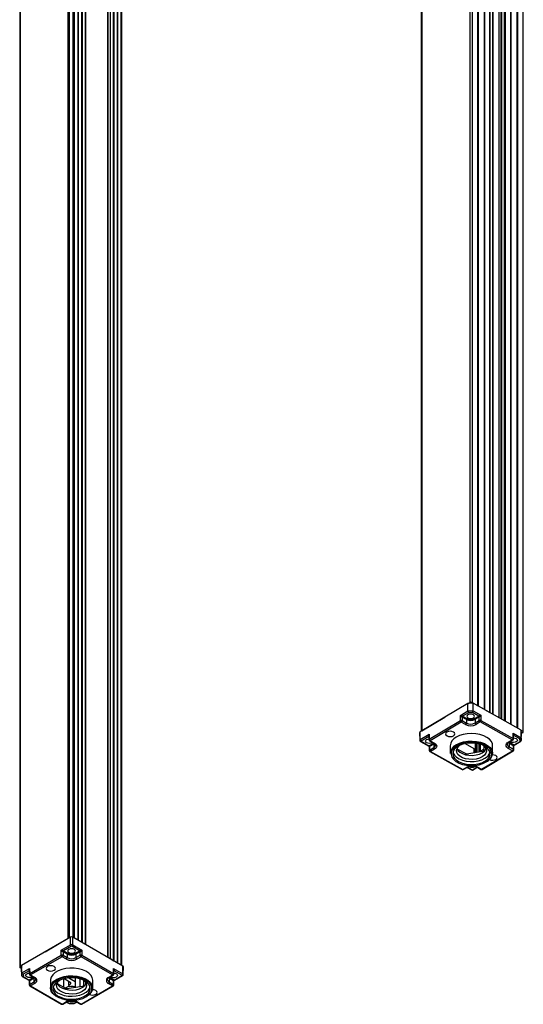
# Model space of a CAD drawing. Header units: millimetres. Extents: x 85 to 410, y 368 to 743.
# Tile 3 of 6: x 370 to 410, y 368 to 447. Entities that reach past the tile are written whole.
import ezdxf

# ---------------------------------------------------------------- set-up
doc = ezdxf.new("R2010")
doc.units = ezdxf.units.MM

msp = doc.modelspace()

# ---------------------------------------------------------------- linework, layer by layer
at = {"color": 7, "linetype": 'Continuous', "lineweight": 25}
for p, q in [((405.8184, 526.1815), (405.8184, 392.2688)), ((406.0163, 526.1825), (406.0163, 392.2698)), ((406.4443, 525.9397), (406.4443, 392.027)), ((406.4871, 525.9155), (406.4871, 392.0028)), ((406.9721, 525.6403), (406.9721, 391.7276)), ((407.0149, 525.616), (407.0149, 391.7033)), ((407.4286, 525.3813), (407.4286, 391.4687)), ((407.4465, 391.4526), (407.4465, 525.3566)), ((408.3716, 524.521), (408.3716, 390.9369)), ((401.9217, 389.9602), (401.9217, 523.8683)), ((401.9503, 523.9092), (401.9503, 389.9965)), ((407.6598, 524.117), (407.6598, 391.3337)), ((407.6739, 524.1253), (407.6739, 391.3259)), ((408.1731, 523.842), (408.1731, 391.0475)), ((408.3145, 523.8427), (408.3145, 390.9687)), ((409.0976, 524.4345), (409.0976, 390.5321)), ((409.1404, 524.4102), (409.1404, 390.5083)), ((409.6254, 524.1351), (409.6254, 390.2379)), ((409.6682, 524.1108), (409.6682, 390.214)), ((410.0961, 523.868), (410.0961, 389.9554)), ((410.138, 389.8977), (410.138, 523.8104)), ((373.4354, 373.2453), (373.4354, 507.158)), ((374.2025, 506.9992), (374.2025, 373.1027)), ((374.2453, 506.9749), (374.2453, 373.078)), ((374.5163, 506.8212), (374.5163, 372.9215)), ((374.5591, 506.7969), (374.5591, 372.8968)), ((374.8506, 372.7285), (374.8506, 506.5976)), ((376.6041, 505.4889), (376.6041, 371.7163)), ((376.8201, 505.5142), (376.8201, 371.6015)), ((369.5272, 504.8291), (369.5272, 370.9164)), ((369.5673, 504.8858), (369.5673, 370.9731)), ((377.0697, 505.3726), (377.0697, 371.4599)), ((377.1125, 505.3483), (377.1125, 371.4356)), ((377.3836, 505.1946), (377.3836, 371.2819)), ((377.4264, 505.1703), (377.4264, 371.2576)), ((377.7107, 371.0963), (377.7107, 505.009)), ((377.7435, 371.0585), (377.7435, 504.7713)), ((405.6711, 392.2016), (401.8088, 389.8927)), ((406.0953, 392.2059), (405.6711, 392.2016)), ((405.6767, 391.5885), (405.6711, 392.2016)), ((405.7045, 392.2019), (405.8184, 392.2688)), ((406.0163, 392.2698), (406.4443, 392.027)), ((406.0901, 391.5927), (406.0953, 392.2059)), ((409.9797, 390.0404), (406.0953, 392.2059)), ((406.4443, 392.027), (406.4376, 392.0151)), ((406.4668, 391.9987), (406.4871, 392.0028)), ((406.4871, 392.0028), (406.9721, 391.7276)), ((401.9503, 389.9965), (403.8046, 391.0858)), ((405.0625, 391.2213), (405.6767, 391.5885)), ((405.0627, 390.806), (405.0625, 391.2213)), ((405.2039, 391.0922), (405.2041, 390.8074)), ((405.5523, 390.8979), (405.2039, 391.0922)), ((405.7198, 391.451), (405.2436, 391.1663)), ((405.2456, 391.1652), (405.594, 390.971)), ((405.6767, 391.5885), (406.0901, 391.5927)), ((406.0505, 391.4543), (405.7198, 391.451)), ((406.5436, 391.1794), (406.0505, 391.4543)), ((406.0901, 391.5927), (406.7262, 391.2381)), ((406.2053, 390.9772), (406.5417, 391.1783)), ((406.5849, 391.1061), (406.2484, 390.905)), ((406.585, 390.8213), (406.5849, 391.1061)), ((406.7262, 391.2381), (406.7264, 390.8227)), ((406.9721, 391.7276), (406.9676, 391.7196)), ((407.0015, 391.7007), (407.0149, 391.7033)), ((407.0149, 391.7033), (407.4286, 391.4687)), ((402.5595, 389.3096), (405.0627, 390.806)), ((405.1346, 390.6856), (402.6314, 389.1892)), ((405.4787, 390.4938), (405.1346, 390.6856)), ((405.2041, 390.8074), (405.5481, 390.6156)), ((405.5523, 390.8979), (405.5481, 390.6156)), ((406.2484, 390.905), (406.2527, 390.6227)), ((406.2527, 390.6227), (406.585, 390.8213)), ((406.6569, 390.701), (406.3246, 390.5023)), ((409.249, 389.2559), (406.6569, 390.701)), ((406.7264, 390.8227), (409.3185, 389.3777)), ((401.7695, 389.8356), (401.7824, 389.23)), ((401.8181, 389.2819), (401.8088, 389.8927)), ((401.8181, 389.2819), (402.5472, 389.7177)), ((402.5099, 389.5321), (401.89, 389.1615)), ((402.5219, 389.5853), (402.5315, 389.2679)), ((402.5472, 389.7177), (402.5595, 389.3096)), ((409.3185, 389.3777), (409.3308, 389.7861)), ((409.3308, 389.7861), (409.9669, 389.4315)), ((409.349, 389.3346), (409.3585, 389.6491)), ((409.8676, 389.3264), (409.3745, 389.6013)), ((409.9669, 389.4315), (409.9797, 390.0404)), ((409.9669, 389.4315), (409.9741, 389.1928)), ((409.9741, 389.1928), (409.9871, 389.7955)), ((409.9871, 389.7955), (409.9797, 390.0404)), ((409.9803, 390.0211), (410.0961, 389.9554)), ((410.0979, 389.8411), (409.9867, 389.7757)), ((401.842, 389.1338), (402.5177, 388.7571)), ((401.8907, 389.1394), (402.5326, 388.7816)), ((402.5345, 388.7828), (402.8709, 388.9839)), ((402.5484, 388.7065), (402.558, 388.389)), ((402.9141, 388.9117), (402.5776, 388.7106)), ((402.5776, 388.7106), (402.5861, 388.4307)), ((402.5827, 389.1835), (402.9268, 388.9917)), ((402.5861, 388.4307), (402.9184, 388.6294)), ((402.6314, 389.1892), (402.9755, 388.9974)), ((402.9141, 388.9117), (402.9184, 388.6294)), ((404.2396, 388.771), (404.2526, 388.166)), ((405.4533, 388.9524), (406.156, 388.5607)), ((406.2561, 388.984), (406.2561, 388.2724)), ((406.5471, 388.9315), (406.5471, 388.2866)), ((406.6454, 388.9047), (406.6454, 388.3176)), ((406.9486, 388.7723), (406.9396, 388.3515)), ((407.0854, 388.6083), (407.0804, 388.4636)), ((407.6545, 388.166), (407.6674, 388.771)), ((408.9168, 389.0573), (409.249, 389.2559)), ((408.9681, 389.0531), (409.3003, 389.2517)), ((408.9692, 389.0538), (408.9681, 389.0531)), ((409.0051, 388.9731), (409.001, 388.6907)), ((409.001, 388.6907), (409.3451, 388.4988)), ((409.3535, 388.7788), (409.0051, 388.9731)), ((409.0468, 389.0461), (409.3952, 388.8519)), ((409.3451, 388.4988), (409.3535, 388.7788)), ((409.3756, 388.4557), (409.3853, 388.7766)), ((409.3972, 388.8508), (409.8734, 389.1355)), ((409.4144, 388.8263), (409.9452, 389.1436)), ((409.8734, 389.1355), (409.8676, 389.3264)), ((402.6093, 388.3047), (405.2014, 386.8597)), ((402.9903, 388.5091), (402.658, 388.3104)), ((402.658, 388.3104), (405.2501, 386.8654)), ((404.7795, 388.5439), (405.4986, 388.143)), ((405.5956, 388.1291), (407.0125, 388.3636)), ((406.156, 388.5607), (406.156, 388.2218)), ((406.156, 388.5607), (406.1642, 388.2891)), ((406.1642, 388.2232), (406.1642, 388.2891)), ((406.6626, 388.3419), (406.9429, 388.5065)), ((406.7724, 386.8807), (409.2756, 388.3771)), ((406.8237, 386.8765), (409.3269, 388.3729)), ((409.2756, 388.3771), (408.9315, 388.5689)), ((405.2501, 386.8654), (405.5824, 387.064)), ((405.3014, 386.8612), (405.6337, 387.0598)), ((405.5992, 387.0392), (405.9566, 386.8399)), ((406.0949, 386.8418), (406.4271, 387.0404)), ((406.3797, 387.0668), (406.7237, 386.875)), ((406.4283, 387.0725), (406.7724, 386.8807)), ((373.6127, 373.3289), (369.6812, 371.0593)), ((371.5811, 372.1561), (373.4354, 373.2453)), ((372.8797, 372.2895), (373.6219, 372.7179)), ((373.6219, 372.7179), (373.6127, 373.3289)), ((373.8015, 372.7179), (373.8107, 373.3289)), ((373.8015, 372.7179), (374.5437, 372.2895)), ((377.8553, 370.9939), (373.8107, 373.3289)), ((372.8797, 371.8741), (372.8797, 372.2895)), ((373.0211, 372.1589), (373.0211, 371.8741)), ((373.3636, 371.9612), (373.0211, 372.1589)), ((373.6926, 372.5969), (373.0616, 372.2326)), ((373.0635, 372.2315), (373.406, 372.0338)), ((373.3636, 371.9612), (373.3594, 371.6788)), ((374.3618, 372.2326), (373.7308, 372.5969)), ((374.0174, 372.0338), (374.3599, 372.2315)), ((374.4023, 372.1589), (374.0598, 371.9612)), ((374.0598, 371.9612), (374.064, 371.6788)), ((374.4023, 371.8741), (374.4023, 372.1589)), ((374.5437, 372.2895), (374.5437, 371.8741)), ((370.3317, 370.4032), (372.8797, 371.8741)), ((372.9504, 371.7531), (370.4024, 370.2821)), ((373.2887, 371.5578), (372.9504, 371.7531)), ((373.0211, 371.8741), (373.3594, 371.6788)), ((374.064, 371.6788), (374.4023, 371.8741)), ((374.473, 371.7531), (374.1347, 371.5578)), ((377.021, 370.2821), (374.473, 371.7531)), ((374.5437, 371.8741), (377.0917, 370.4032)), ((376.8201, 371.6015), (377.0697, 371.4599)), ((377.0697, 371.4599), (377.0645, 371.4505)), ((377.0959, 371.4323), (377.1125, 371.4356)), ((377.1125, 371.4356), (377.3836, 371.2819)), ((377.3836, 371.2819), (377.377, 371.2701)), ((377.4057, 371.2535), (377.4264, 371.2576)), ((377.4264, 371.2576), (377.7107, 371.0963)), ((369.5673, 370.9731), (369.6812, 371.0399)), ((369.6816, 370.7949), (369.5691, 370.8588)), ((369.6941, 370.4505), (369.6812, 371.0593)), ((369.6812, 371.0593), (369.6812, 370.8143)), ((369.6941, 370.2118), (369.6812, 370.8143)), ((369.6941, 370.4505), (370.3193, 370.8114)), ((369.6941, 370.2118), (369.6941, 370.4505)), ((370.2789, 370.6262), (369.7941, 370.3464)), ((369.7941, 370.3464), (369.7941, 370.1554)), ((370.2929, 370.6767), (370.3024, 370.3607)), ((370.3193, 370.8114), (370.3317, 370.4032)), ((377.0917, 370.4032), (377.104, 370.8114)), ((377.104, 370.8114), (377.8462, 370.383)), ((377.121, 370.3607), (377.1305, 370.6767)), ((377.7755, 370.262), (377.1445, 370.6262)), ((377.8462, 370.383), (377.8553, 370.9939)), ((377.8834, 370.3302), (377.8963, 370.9358)), ((369.7234, 370.1625), (370.2628, 369.8511)), ((369.7941, 370.1554), (370.2789, 369.8756)), ((370.2808, 369.8767), (370.6233, 370.0744)), ((370.2928, 369.8009), (370.3024, 369.4818)), ((370.6657, 370.0018), (370.3232, 369.8041)), ((370.3232, 369.8041), (370.3317, 369.5242)), ((370.3317, 369.5242), (370.6699, 369.7195)), ((370.3524, 370.2772), (370.6906, 370.0819)), ((370.4024, 370.2821), (370.7406, 370.0869)), ((370.7406, 369.5984), (370.4024, 369.4032)), ((370.6657, 370.0018), (370.6699, 369.7195)), ((371.9978, 369.8304), (372.0108, 369.2254)), ((372.5386, 369.6055), (373.2286, 369.2072)), ((373.0588, 369.9754), (373.0588, 369.3052)), ((373.1751, 369.9462), (373.103, 369.9871)), ((373.1611, 369.9542), (373.1611, 369.938)), ((373.1611, 369.938), (373.1751, 369.9462)), ((373.6604, 369.6547), (373.1611, 369.938)), ((373.4708, 369.7622), (373.4708, 369.461)), ((373.4708, 369.461), (373.6616, 369.5731)), ((373.4764, 370.0505), (373.9989, 369.7541)), ((373.6616, 369.5731), (373.6604, 369.6547)), ((373.9989, 370.0452), (373.9989, 369.7541)), ((373.9989, 369.7541), (374.005, 369.3459)), ((374.005, 370.0445), (374.005, 369.3459)), ((374.3753, 369.9724), (374.3753, 369.3547)), ((374.6785, 369.8544), (374.6688, 369.4001)), ((374.8236, 369.6978), (374.8162, 369.484)), ((375.4126, 369.2254), (375.4256, 369.8304)), ((376.6828, 370.0869), (377.021, 370.2821)), ((377.021, 369.4032), (376.6828, 369.5984)), ((376.7328, 370.0819), (377.071, 370.2772)), ((376.7577, 370.0018), (376.7535, 369.7195)), ((376.7535, 369.7195), (377.0917, 369.5242)), ((377.1002, 369.8041), (376.7577, 370.0018)), ((376.8001, 370.0744), (377.1426, 369.8767)), ((377.0917, 369.5242), (377.1002, 369.8041)), ((377.121, 369.4818), (377.1306, 369.8009)), ((377.1445, 369.8756), (377.7755, 370.2399)), ((377.1606, 369.8511), (377.8255, 370.2349)), ((370.3524, 369.3982), (372.9004, 367.9273)), ((370.4024, 369.4032), (372.9504, 367.9322)), ((373.3251, 369.1923), (374.7624, 369.4146)), ((373.5634, 369.3487), (373.4708, 369.461)), ((374.005, 369.3459), (374.0721, 369.3078)), ((374.473, 367.9322), (377.021, 369.4032)), ((374.523, 367.9273), (377.071, 369.3982)), ((372.9504, 367.9322), (373.2887, 368.1275)), ((373.0004, 367.9273), (373.3386, 368.1225)), ((373.2979, 368.099), (373.5171, 367.9724)), ((373.5224, 367.971), (373.901, 367.971)), ((373.5463, 367.9893), (373.877, 367.9893)), ((373.9063, 367.9724), (374.1255, 368.099)), ((374.0847, 368.1225), (374.423, 367.9273)), ((374.1347, 368.1275), (374.473, 367.9322)), ((374.9145, 368.5432), (374.872, 368.5194))]:
    msp.add_line(p, q, dxfattribs=at)
at = {"color": 8, "linetype": 'Continuous', "lineweight": 25}
for p, q in [((408.3888, 524.5453), (408.3888, 390.9273)), ((408.5991, 524.6688), (408.5991, 390.8101)), ((408.6839, 524.6692), (408.6839, 390.7628)), ((373.5058, 507.1753), (373.5058, 373.2672)), ((373.8472, 373.3078), (373.8472, 507.177)), ((373.9182, 507.1605), (373.9182, 373.2668)), ((374.8087, 506.6553), (374.8087, 372.7527)), ((376.6207, 505.5124), (376.6207, 371.7067)), ((376.6221, 505.5132), (376.6221, 371.7059)), ((377.7406, 504.9683), (377.7406, 371.0602)), ((402.5237, 389.5244), (402.5118, 389.531)), ((409.3726, 389.6001), (409.3567, 389.5906)), ((402.8709, 388.9839), (402.9027, 389.0052)), ((406.2982, 388.9786), (406.2982, 388.2618)), ((406.383, 388.9656), (406.383, 388.2594)), ((406.6626, 388.8995), (406.6626, 388.3419)), ((409.0034, 389.0742), (409.0468, 389.0461)), ((405.4986, 388.143), (405.4986, 388.0543)), ((405.5956, 388.1291), (405.5956, 388.0343)), ((407.1273, 388.5444), (407.1273, 388.532)), ((405.6276, 387.0562), (406.0053, 386.8456)), ((406.0436, 386.846), (406.3969, 387.0572)), ((370.2947, 370.6171), (370.2808, 370.6251)), ((377.1426, 370.6251), (377.1287, 370.6171)), ((370.6233, 370.0744), (370.6608, 370.0991)), ((374.8643, 369.6469), (374.8643, 369.5485)), ((376.7626, 370.0991), (376.8001, 370.0744)), ((373.2286, 369.2072), (373.2286, 369.1206)), ((373.3251, 369.1923), (373.3251, 369.0991)), ((373.3271, 368.1159), (373.5463, 367.9893)), ((373.877, 367.9893), (374.0962, 368.1159))]:
    msp.add_line(p, q, dxfattribs=at)
at = {"color": 7, "linetype": 'Continuous', "lineweight": 25, "flags": 128}
for points in [[(406.1206, 391.0243), (406.187, 391.0839), (406.2089, 391.1537), (406.1828, 391.223), (406.1129, 391.2812), (406.0096, 391.3195), (405.8888, 391.3321), (405.7688, 391.3171), (405.6679, 391.2767), (405.6015, 391.2171), (405.5797, 391.1473), (405.6057, 391.0781), (405.6757, 391.0199), (405.779, 390.9815), (405.8998, 390.9689), (406.0198, 390.9839), (406.1206, 391.0243)], [(403.9765, 389.8853), (403.8977, 389.8146), (403.8718, 389.7318), (403.9027, 389.6496), (403.9857, 389.5805), (404.1082, 389.535), (404.2516, 389.5201), (404.394, 389.5379), (404.5137, 389.5858), (404.5925, 389.6566), (404.6184, 389.7393), (404.5875, 389.8215), (404.5045, 389.8906), (404.3819, 389.9361), (404.2386, 389.9511), (404.0962, 389.9333), (403.9765, 389.8853)], [(407.6674, 388.771), (407.6497, 388.9253), (407.5655, 389.1195), (407.4152, 389.2999), (407.2051, 389.4592), (406.9437, 389.5908), (406.6418, 389.6893), (406.3118, 389.7508), (405.967, 389.7726), (405.6217, 389.7539), (405.29, 389.6955), (404.9855, 389.5997), (404.7206, 389.4705)], [(409.3512, 389.4073), (409.4624, 389.3946), (409.5657, 389.3563), (409.6357, 389.2981), (409.6617, 389.2288), (409.6399, 389.1591), (409.5735, 389.0994), (409.4726, 389.059), (409.3526, 389.044), (409.2318, 389.0566), (409.1285, 389.095), (409.0865, 389.1239)], [(401.89, 389.1615), (401.8867, 389.1591), (401.8843, 389.1564), (401.8828, 389.1535), (401.8824, 389.1504), (401.883, 389.1474), (401.8847, 389.1445), (401.8872, 389.1418), (401.8907, 389.1394)], [(402.8173, 389.0528), (402.7863, 389.0311), (402.6854, 388.9907), (402.5654, 388.9756), (402.4446, 388.9882), (402.3413, 389.0266), (402.2714, 389.0848), (402.2453, 389.1541), (402.2672, 389.2238), (402.3336, 389.2834)], [(402.3336, 389.2834), (402.4345, 389.3238), (402.5294, 389.338)], [(402.9755, 388.9974), (403.0515, 388.9458), (403.1086, 388.8867), (403.1446, 388.8223), (403.1581, 388.755), (403.1486, 388.6875), (403.1166, 388.6224), (403.0631, 388.5621), (402.9903, 388.5091)], [(407.5841, 388.2369), (407.531, 388.3911), (407.4025, 388.5747), (407.2107, 388.7389), (406.9639, 388.8765), (406.6729, 388.9814), (406.3505, 389.0492), (406.0108, 389.0767), (405.6685, 389.0629), (405.3388, 389.0083), (405.0358, 388.9153), (404.773, 388.788), (404.5618, 388.632), (404.4114, 388.454), (404.3284, 388.2618), (404.3138, 388.1683)], [(407.0397, 387.5244), (407.2398, 387.6734), (407.3798, 387.8437), (407.453, 388.0273), (407.4562, 388.2158), (407.3891, 388.4003), (407.2548, 388.5721), (407.0597, 388.7233), (406.8129, 388.8467), (406.5259, 388.9366), (406.2121, 388.9888), (405.8863, 389.0008), (405.5636, 388.9721), (405.2591, 388.904), (404.9871, 388.7997), (404.7603, 388.6641), (404.5892, 388.5036), (404.482, 388.3255), (404.4436, 388.1383), (404.4758, 387.9508), (404.577, 387.7716), (404.7427, 387.6091), (404.9649, 387.471), (405.2334, 387.3637), (405.5356, 387.2923), (405.8573, 387.26), (406.1834, 387.2684), (406.4989, 387.3171), (406.7888, 387.4038), (407.0397, 387.5244)], [(404.7299, 388.8602), (405.0023, 388.9922), (405.3163, 389.0886), (405.6581, 389.1452), (406.0129, 389.1595), (406.365, 389.1309), (406.6992, 389.0607), (407.0008, 388.9519), (407.2566, 388.8093), (407.4555, 388.6391), (407.5887, 388.4487), (407.6504, 388.2466), (407.638, 388.0414), (407.552, 387.8422), (407.3961, 387.6577), (407.1782, 387.4965)], [(406.8239, 387.8897), (406.5975, 387.7835), (406.3336, 387.7117), (406.0476, 387.6785), (405.7562, 387.6857), (405.4763, 387.733), (405.224, 387.8176), (405.0142, 387.9346), (404.859, 388.0771), (404.7673, 388.237), (404.7446, 388.4049), (404.7922, 388.571), (404.9073, 388.7258), (405.0035, 388.8075)], [(406.9036, 388.8075), (407.0481, 388.6727), (407.1397, 388.5128), (407.1624, 388.3449), (407.1148, 388.1788), (406.9998, 388.024), (406.8239, 387.8897)], [(408.9315, 388.5689), (408.8555, 388.6205), (408.7985, 388.6796), (408.7625, 388.7441), (408.7489, 388.8113), (408.7584, 388.8788), (408.7905, 388.9439), (408.8439, 389.0042), (408.9168, 389.0573)], [(404.4585, 388.2524), (404.4758, 388.1957), (404.577, 388.0165), (404.7427, 387.8541), (404.9649, 387.716), (405.2334, 387.6087), (405.5356, 387.5373), (405.8573, 387.505), (406.1834, 387.5134), (406.4989, 387.562), (406.7888, 387.6487), (407.0397, 387.7694)], [(404.7734, 388.5473), (404.859, 388.4038), (405.0142, 388.2612), (405.224, 388.1442), (405.4763, 388.0596), (405.7562, 388.0123), (406.0476, 388.0051), (406.3336, 388.0384), (406.5975, 388.1101), (406.8239, 388.2163), (406.9998, 388.3506), (407.1148, 388.5054), (407.1273, 388.532)], [(407.4106, 387.6713), (407.5251, 387.6302), (407.6685, 387.6152), (407.8108, 387.6331), (407.9305, 387.681), (408.0094, 387.7517), (408.0353, 387.8345), (408.0044, 387.9167), (407.9213, 387.9858), (407.7988, 388.0313), (407.6554, 388.0463), (407.6391, 388.0459)], [(373.4892, 372.3387), (373.421, 372.2798), (373.397, 372.2103), (373.421, 372.1408), (373.4892, 372.0818), (373.5913, 372.0425), (373.7117, 372.0286), (373.8321, 372.0425), (373.9342, 372.0818), (374.0024, 372.1408), (374.0264, 372.2103), (374.0024, 372.2798), (373.9342, 372.3387), (373.8321, 372.3781), (373.7117, 372.3919), (373.5913, 372.3781), (373.4892, 372.3387)], [(370.5766, 370.1477), (370.5401, 370.1225), (370.438, 370.0831), (370.3176, 370.0693), (370.1972, 370.0831), (370.0951, 370.1225), (370.0269, 370.1814), (370.0029, 370.2509), (370.0269, 370.3204), (370.0951, 370.3794), (370.1972, 370.4187), (370.3003, 370.4323)], [(372.2963, 370.6597), (372.3773, 370.7296), (372.4057, 370.8121), (372.3773, 370.8946), (372.2963, 370.9645), (372.1752, 371.0113), (372.0323, 371.0277), (371.8894, 371.0113), (371.7683, 370.9645), (371.6873, 370.8946), (371.6589, 370.8121), (371.6873, 370.7296), (371.7683, 370.6597), (371.8894, 370.613), (372.0323, 370.5966), (372.1752, 370.613), (372.2963, 370.6597)], [(375.4256, 369.8304), (375.4251, 369.8677), (375.3813, 370.0663), (375.2692, 370.2557), (375.0932, 370.4283), (374.8607, 370.5768), (374.5812, 370.6953), (374.2661, 370.7789), (373.9282, 370.8242), (373.5815, 370.8292), (373.2402, 370.7939), (372.9181, 370.7197), (372.6285, 370.6095), (372.3833, 370.4679), (372.1925, 370.3008), (372.0638, 370.1148), (372.0026, 369.9178), (371.9978, 369.8304)], [(377.1231, 370.4323), (377.2262, 370.4187), (377.3283, 370.3794), (377.3965, 370.3204), (377.4205, 370.2509), (377.3965, 370.1814), (377.3283, 370.1225)], [(372.5514, 368.5194), (372.3897, 368.6195), (372.196, 368.7917), (372.0686, 368.9834), (372.013, 369.1861), (372.0316, 369.3912), (372.1236, 369.5895), (372.2851, 369.7724), (372.5089, 369.9319), (372.7852, 370.0611), (373.1021, 370.1543), (373.4456, 370.2075), (373.8007, 370.2182), (374.152, 370.1861), (374.484, 370.1125), (374.7822, 370.0007), (375.0337, 369.8555), (375.2274, 369.6834), (375.3548, 369.4917), (375.4104, 369.2889), (375.3918, 369.0839), (375.2998, 368.8856), (375.1383, 368.7027), (374.9145, 368.5432), (374.9145, 368.5432)], [(372.644, 369.8058), (372.4394, 369.6589), (372.2943, 369.49), (372.2155, 369.3071), (372.2067, 369.1187), (372.2682, 368.9335), (372.3972, 368.7604), (372.5877, 368.6073), (372.8308, 368.4814), (373.115, 368.3886), (373.4271, 368.3333), (373.7526, 368.318), (374.0761, 368.3435), (374.3826, 368.4085), (374.6577, 368.51), (374.8886, 368.6433), (375.0645, 368.8021), (375.1771, 368.979), (375.2211, 369.1658), (375.1946, 369.3537), (375.0988, 369.5339), (374.9381, 369.6979), (374.7201, 369.8383), (374.4549, 369.9482), (374.1549, 370.0227), (373.8342, 370.0582), (373.5078, 370.0531), (373.191, 370.0076), (372.8985, 369.9239), (372.644, 369.8058)], [(374.6617, 369.867), (374.6642, 369.8652), (374.8151, 369.721), (374.9019, 369.5603), (374.9195, 369.3922), (374.8669, 369.2266), (374.7472, 369.073), (374.5673, 368.9404), (374.3377, 368.8366), (374.0717, 368.7675), (373.7847, 368.7371), (373.4936, 368.7473), (373.2151, 368.7974), (372.9655, 368.8845), (372.7592, 369.0036), (372.6083, 369.1477), (372.5215, 369.3085), (372.5039, 369.4765), (372.5565, 369.6422), (372.6762, 369.7957), (372.7616, 369.867)], [(372.531, 369.6082), (372.6083, 369.4743), (372.7592, 369.3302), (372.9655, 369.2111), (373.2151, 369.124), (373.4936, 369.0739), (373.7847, 369.0637), (374.0717, 369.0941), (374.3377, 369.1632), (374.5673, 369.2671)], [(375.3351, 369.3279), (375.2968, 369.4346), (375.1739, 369.6195), (374.987, 369.7856), (374.7445, 369.9256), (374.4567, 370.0335), (374.1364, 370.1045), (373.7976, 370.1355), (373.455, 370.1251), (373.1236, 370.0738), (372.8179, 369.9839), (372.5513, 369.8593)], [(372.1838, 368.8437), (372.2495, 368.7593), (372.4363, 368.5932), (372.6789, 368.4532), (372.9667, 368.3453), (373.287, 368.2743), (373.6258, 368.2433), (373.9684, 368.2537), (374.2998, 368.305), (374.6055, 368.3949), (374.8721, 368.5195), (375.088, 368.6734), (375.2438, 368.8499), (375.2777, 368.9062)], [(372.2167, 369.3119), (372.2682, 369.1785), (372.3972, 369.0053), (372.5877, 368.8523), (372.8308, 368.7264), (373.115, 368.6336), (373.4271, 368.5783), (373.7526, 368.563), (374.0761, 368.5884), (374.3826, 368.6534), (374.6577, 368.7549), (374.8886, 368.8882), (375.0645, 369.0471), (375.1771, 369.224), (375.2067, 369.3119)], [(375.6551, 368.7207), (375.736, 368.7907), (375.7645, 368.8731), (375.736, 368.9556), (375.6551, 369.0256), (375.534, 369.0723), (375.3931, 369.0887)]]:
    msp.add_lwpolyline(points, dxfattribs=at)
at = {"color": 8, "linetype": 'Continuous', "lineweight": 25, "flags": 128}
for points in [[(402.5233, 389.5373), (402.5181, 389.5359), (402.5099, 389.5321)], [(402.5234, 389.536), (402.5199, 389.5349), (402.5118, 389.531)], [(409.3572, 389.6055), (409.3642, 389.6038), (409.3726, 389.6001)], [(402.9786, 388.9596), (402.974, 388.9554), (402.9141, 388.9117)], [(409.0051, 388.9731), (408.9426, 389.0155), (408.932, 389.0247)], [(404.3138, 388.1683), (404.3164, 388.0638), (404.376, 387.8688), (404.5045, 387.6852), (404.6964, 387.521), (404.9432, 387.3834), (405.2341, 387.2784), (405.5565, 387.2107), (405.8962, 387.1831), (406.2385, 387.197), (406.5683, 387.2515), (406.8712, 387.3445), (407.134, 387.4718)], [(370.2942, 370.6316), (370.2872, 370.6299), (370.2789, 370.6262)], [(370.2943, 370.6303), (370.289, 370.6289), (370.2808, 370.6251)], [(377.1445, 370.6262), (377.1362, 370.6299), (377.1291, 370.6316)], [(377.1291, 370.6303), (377.1344, 370.6289), (377.1426, 370.6251)], [(370.7359, 370.0529), (370.7269, 370.0449), (370.6657, 370.0018)], [(372.5513, 369.8593), (372.3354, 369.7054), (372.1796, 369.5289), (372.0908, 369.3376), (372.0729, 369.1398), (372.1265, 368.9442), (372.1838, 368.8437)], [(376.7577, 370.0018), (376.6965, 370.0449), (376.6879, 370.0525)]]:
    msp.add_lwpolyline(points, dxfattribs=at)
at = {"color": 7, "linetype": 'Continuous', "lineweight": 25}
for centre, radius, start, end in [((405.9183, 392.0783), 0.2152, 62.896889, 117.680408), ((405.2979, 391.0879), 0.0953, 124.707685, 177.034526), ((405.2976, 391.0871), 0.0939, 123.683003, 176.909411), ((405.8937, 391.5638), 0.6643, 243.181271, 297.973382), ((406.1575, 390.8996), 0.0911, 3.369926, 58.367076), ((406.4939, 391.1007), 0.0911, 3.369926, 58.367076), ((406.4938, 391.1016), 0.0924, 3.24267, 57.364858), ((407.4117, 391.4355), 0.0372, 29.817011, 62.941095), ((405.1348, 390.6648), 0.1585, 64.098136, 117.056517), ((405.2142, 390.8149), 0.1518, 183.369926, 238.367076), ((405.0478, 390.8158), 0.1564, 303.683003, 356.909411), ((405.3919, 390.624), 0.1564, 303.683003, 356.909411), ((405.8934, 391.3142), 0.9193, 243.181271, 297.973382), ((405.8936, 391.2989), 0.7656, 243.181271, 297.973382), ((405.646, 390.8929), 0.0939, 123.683003, 176.909411), ((405.8936, 391.573), 0.7565, 243.181271, 297.973382), ((406.4043, 390.6316), 0.1518, 183.369926, 238.367076), ((406.6571, 390.6801), 0.1585, 64.098136, 117.056517), ((406.7365, 390.8302), 0.1518, 183.369926, 238.367076), ((406.5702, 390.8312), 0.1564, 303.683003, 356.909411), ((401.8381, 389.8305), 0.0688, 115.239247, 175.74627), ((401.9725, 389.9499), 0.0516, 115.403865, 168.311563), ((405.0756, 388.7113), 0.8381, 115.064403, 175.921114), ((410.0753, 389.8979), 0.0611, 291.655409, 70.076741), ((401.9696, 389.2908), 0.1518, 183.369926, 238.367076), ((402.6314, 389.2709), 0.1, 181.731869, 240.861196), ((402.4868, 388.7043), 0.0898, 3.519722, 59.356824), ((402.4867, 388.7052), 0.0911, 3.369926, 58.367076), ((402.711, 389.3185), 0.1518, 183.369926, 238.367076), ((402.8231, 388.9063), 0.0911, 3.369926, 58.367076), ((403.0699, 388.6383), 0.1518, 183.369926, 238.367076), ((405.0779, 388.1098), 0.8272, 114.879627, 176.10589), ((408.8448, 388.6991), 0.1564, 303.683003, 356.909411), ((409.0989, 388.968), 0.0939, 123.683003, 176.909411), ((409.1623, 389.3861), 0.1564, 303.683003, 356.909411), ((409.249, 389.3376), 0.1, 300.870937, 358.269185), ((409.4473, 388.7738), 0.0939, 123.683003, 176.909411), ((409.4471, 388.7729), 0.0925, 122.670906, 176.762212), ((402.658, 388.3921), 0.1, 181.731869, 240.861196), ((402.7376, 388.4397), 0.1518, 183.369926, 238.367076), ((405.568, 388.2814), 0.1548, 243.355592, 280.263292), ((406.0346, 387.3118), 0.9859, 72.341346, 82.445757), ((406.6717, 388.318), 0.0256, 110.801078, 214.020654), ((406.6642, 388.5017), 0.823, 297.148296, 342.368249), ((409.1888, 388.5073), 0.1564, 303.683003, 356.909411), ((409.2756, 388.4588), 0.1, 300.870937, 358.269185), ((406.0136, 386.2521), 0.9193, 63.181271, 117.973382), ((406.0133, 387.514), 0.4661, 239.194551, 298.970753), ((405.2501, 386.947), 0.1, 240.861196, 300.870937), ((406.0241, 386.8827), 0.0416, 243.181271, 297.973382), ((406.7724, 386.9624), 0.1, 240.861196, 300.870937), ((373.5026, 373.1217), 0.1408, 92.092515, 118.548296), ((373.7117, 373.1378), 0.2152, 62.609672, 117.390328), ((373.7117, 372.5445), 0.1953, 62.609672, 117.390328), ((373.7757, 372.7266), 0.1541, 183.229654, 237.347738), ((373.6477, 372.7266), 0.1541, 302.652262, 356.770346), ((373.1136, 372.1545), 0.0938, 123.665638, 176.896633), ((373.1134, 372.1537), 0.0924, 122.652262, 176.770346), ((373.4559, 371.956), 0.0924, 122.652262, 176.770346), ((373.7117, 372.633), 0.7567, 242.609672, 297.390328), ((373.7117, 372.6238), 0.6645, 242.609672, 297.390328), ((373.7117, 372.5599), 0.0416, 62.609672, 117.390328), ((373.9675, 371.956), 0.0924, 3.229654, 57.347738), ((374.31, 372.1537), 0.0924, 3.229654, 57.347738), ((374.3098, 372.1545), 0.0938, 3.103367, 56.334362), ((372.9504, 371.7321), 0.1586, 63.526523, 116.473477), ((373.0335, 371.8828), 0.1541, 183.229654, 237.347738), ((372.8673, 371.8828), 0.1541, 302.652262, 356.770346), ((373.2055, 371.6875), 0.1541, 302.652262, 356.770346), ((373.7117, 372.3743), 0.9196, 242.609672, 297.390328), ((373.7117, 372.3589), 0.7659, 242.609672, 297.390328), ((374.2179, 371.6875), 0.1541, 183.229654, 237.347738), ((374.473, 371.7321), 0.1586, 63.526523, 116.473477), ((374.5561, 371.8828), 0.1541, 183.229654, 237.347738), ((374.3898, 371.8828), 0.1541, 302.652262, 356.770346), ((376.7342, 371.4438), 0.1796, 61.440281, 77.883553), ((369.5899, 370.9163), 0.0611, 111.655409, 250.076741), ((370.4024, 370.3638), 0.1, 181.731605, 240.002688), ((370.4855, 370.4118), 0.1541, 183.229654, 237.347738), ((376.9379, 370.4118), 0.1541, 302.652262, 356.770346), ((377.021, 370.3638), 0.1, 299.997312, 358.268395), ((377.6886, 371.0481), 0.053, 13.443619, 65.3991), ((377.6924, 370.3917), 0.1541, 302.652262, 356.770346), ((377.8279, 370.931), 0.0686, 3.971374, 66.398279), ((370.2311, 369.798), 0.0911, 3.378256, 58.348583), ((370.2309, 369.7989), 0.0924, 3.229654, 57.347738), ((370.4855, 369.5329), 0.1541, 183.229654, 237.347738), ((370.5734, 369.9966), 0.0924, 3.229654, 57.347738), ((370.8237, 369.7281), 0.1541, 183.229654, 237.347738), ((370.6479, 369.8426), 0.2612, 290.783421, 69.216579), ((374.2582, 369.888), 0.6936, 296.459636, 335.255401), ((376.7755, 369.8426), 0.2612, 110.783421, 249.216579), ((376.5996, 369.7281), 0.1541, 302.652262, 356.770346), ((376.85, 369.9966), 0.0924, 122.652262, 176.770346), ((377.1076, 370.5164), 0.4515, 234.72413, 299.264368), ((376.9379, 369.5329), 0.1541, 302.652262, 356.770346), ((377.1925, 369.7989), 0.0924, 122.652262, 176.770346), ((377.1923, 369.798), 0.0911, 121.651417, 176.621744), ((377.7713, 370.2509), 0.0118, 290.783421, 69.216579), ((370.4024, 369.4848), 0.1, 181.731605, 240.002688), ((373.7132, 368.3915), 0.9732, 69.724283, 121.519358), ((373.2991, 369.3435), 0.1535, 242.642825, 279.771097), ((377.021, 369.4848), 0.1, 299.997312, 358.268395), ((372.9504, 368.0139), 0.1, 240.002688, 299.997312), ((373.7117, 367.311), 0.9196, 62.609672, 117.390328), ((373.7116, 368.5559), 0.451, 238.086192, 302.118094), ((374.473, 368.0139), 0.1, 240.002688, 299.997312), ((375.3901, 369.2353), 0.5788, 245.128218, 297.247285)]:
    msp.add_arc(centre, radius, start, end, dxfattribs=at)
at = {"color": 8, "linetype": 'Continuous', "lineweight": 25}
for centre, radius, start, end in [((409.3542, 389.5663), 0.0404, 59.87775, 85.690727), ((401.8447, 389.2254), 0.0624, 115.236479, 175.77919), ((401.8617, 389.1761), 0.0467, 244.972912, 308.296234), ((402.5817, 389.2644), 0.0503, 116.127196, 176.04465), ((402.6025, 389.2259), 0.0467, 245.041436, 308.289164), ((402.814, 388.8508), 0.2448, 295.228978, 355.868468), ((402.9465, 389.0341), 0.0467, 245.041436, 308.289164), ((409.0976, 388.9211), 0.2498, 185.428643, 247.260518), ((408.946, 389.0987), 0.0507, 234.814564, 295.874287), ((409.2782, 389.2973), 0.0507, 234.814564, 295.874287), ((409.2982, 389.331), 0.0509, 4.054095, 66.495564), ((402.6082, 388.3856), 0.0503, 116.127196, 176.04465), ((402.629, 388.3471), 0.0467, 245.041436, 308.289164), ((406.8525, 388.1524), 0.7365, 292.474189, 6.587361), ((409.3048, 388.4185), 0.0507, 234.814564, 295.874287), ((409.3247, 388.4521), 0.0509, 4.054095, 66.495564), ((405.6116, 387.1055), 0.0508, 234.861429, 295.344427), ((406.399, 387.1122), 0.0494, 247.657957, 306.528357), ((405.2211, 386.9021), 0.0467, 245.041436, 308.289164), ((405.2793, 386.9068), 0.0507, 234.814564, 295.874287), ((405.9762, 386.8839), 0.0481, 246.023432, 307.307168), ((406.0728, 386.8874), 0.0507, 234.814564, 295.874287), ((406.7435, 386.9174), 0.0467, 245.041436, 308.289164), ((406.8016, 386.9221), 0.0507, 234.814564, 295.874287), ((370.3511, 370.3585), 0.0487, 113.480652, 177.324634), ((377.0709, 370.3575), 0.0501, 3.660189, 65.534525), ((377.8228, 370.327), 0.0607, 3.208575, 67.3455), ((370.3511, 369.4795), 0.0487, 113.480652, 177.324634), ((370.3732, 370.3219), 0.0494, 245.07715, 306.233309), ((370.5794, 369.9378), 0.2364, 292.513993, 358.229458), ((370.7114, 370.1267), 0.0494, 245.07715, 306.233309), ((376.8516, 369.9437), 0.2448, 184.339094, 246.365074), ((376.7118, 370.1251), 0.048, 232.817911, 295.871631), ((377.05, 370.3204), 0.048, 232.817911, 295.871631), ((377.0709, 369.4786), 0.0501, 3.660189, 65.534525), ((377.8045, 370.2781), 0.048, 232.813088, 295.919908), ((370.3732, 369.443), 0.0494, 245.07715, 306.233309), ((374.7811, 369.1886), 0.5713, 330.378102, 14.118213), ((377.05, 369.4414), 0.048, 232.817911, 295.871631), ((372.9212, 367.972), 0.0494, 245.07715, 306.233309), ((372.9796, 367.972), 0.0494, 233.766691, 294.92285), ((373.3177, 368.1658), 0.0481, 232.830729, 295.743511), ((374.1054, 368.1687), 0.0506, 246.539974, 305.487907), ((374.4439, 367.9705), 0.048, 244.128369, 307.182089), ((374.502, 367.9705), 0.048, 232.817911, 295.871631)]:
    msp.add_arc(centre, radius, start, end, dxfattribs=at)
at = {"color": 7, "linetype": 'Continuous', "lineweight": 25}
for centre, major_axis, ratio, start_param, end_param in [((405.1344, 391.1827), (0.1317, -0.0364), 0.163177, 0.6396032, 2.1929463), ((405.1344, 391.1827), (0.0981, -0.0964), 0.2018498, 4.1059311, 5.6592742), ((405.1345, 391.0498), (0.1, 0), 0.5897626, 0.8032186, 0.8203673), ((405.1345, 391.0987), (0.16, 0), 0.5774635, 0.8030144, 0.8201631), ((405.7198, 391.5327), (-0.028, 0.0993), 0.3309962, 0.8834136, 2.4367566), ((406.0505, 391.536), (0.0254, 0.0999), 0.3045972, 3.8377007, 5.3910438), ((406.6568, 391.1141), (0.16, 0), 0.5774635, 2.3563574, 2.3735061), ((406.6567, 391.198), (0.1336, 0.0385), 0.167732, 0.9765916, 2.5299346), ((406.6568, 391.0651), (0.1, 0), 0.5897626, 2.3565616, 2.3737103), ((406.6567, 391.198), (0.0984, 0.0987), 0.1804119, 3.748187, 5.3015301), ((402.6191, 389.679), (0.1131, 0.1443), 0.4401537, 1.6469696, 3.2003127), ((402.623, 389.5974), (0.16, 0), 0.577112, 3.9271325, 3.9442812), ((402.6191, 389.679), (0.0603, 0.1736), 0.439911, 1.5004901, 2.2857358), ((409.2614, 389.746), (-0.0625, 0.1725), 0.4316474, 3.9688097, 4.7889407), ((409.2614, 389.746), (-0.1165, 0.1422), 0.4315007, 3.0882607, 4.6416037), ((409.2574, 389.6643), (0.16, 0), 0.577112, 5.5153821, 5.5325308), ((409.8676, 389.408), (0.0911, 0.0554), 0.7137038, 4.3030212, 5.8563643), ((402.6496, 388.7186), (0.16, 0), 0.577112, 2.3737895, 2.3909382), ((402.6496, 388.6696), (0.1001, -0.0018), 0.5765649, 2.3842109, 2.4013596), ((409.284, 388.7365), (0.1001, 0.0018), 0.5769855, 0.7750777, 0.7922264), ((409.284, 388.7855), (0.16, 0), 0.577112, 0.7855398, 0.8026885), ((409.8734, 389.2171), (0.0937, -0.0513), 0.7210404, 5.0883483, 6.6416914), ((372.9504, 372.2501), (0.1327, -0.0374), 0.1654563, 0.6255047, 2.1788478), ((372.9504, 372.2501), (0.0982, -0.0976), 0.1910646, 4.1146469, 5.6679899), ((372.9504, 372.1172), (0.1, 0), 0.5897648, 0.7855505, 0.8026992), ((372.9504, 372.1662), (0.16, 0), 0.5774636, 0.7855505, 0.8026992), ((374.473, 372.1662), (0.16, 0), 0.5774636, 2.3388935, 2.3560422), ((374.473, 372.2501), (0.1327, 0.0374), 0.1654563, 0.9627449, 2.5160879), ((374.473, 372.1172), (0.1, 0), 0.5897648, 2.3388935, 2.3560422), ((374.473, 372.2501), (0.0982, 0.0976), 0.1910646, 3.756788, 5.3101311), ((369.7941, 370.428), (0.0924, -0.0533), 0.7174825, 3.5517857, 5.1051287), ((370.39, 370.772), (0.1148, 0.1432), 0.4358183, 1.644349, 3.1976921), ((370.394, 370.6904), (0.16, 0), 0.5771119, 3.9096898, 3.9268385), ((370.39, 370.772), (0.0614, 0.173), 0.4358129, 1.497405, 2.300096), ((377.0333, 370.772), (-0.0614, 0.173), 0.4358129, 3.9830893, 4.7857803), ((377.0333, 370.772), (-0.1148, 0.1432), 0.4358183, 3.0854932, 4.6388363), ((377.0294, 370.6904), (0.16, 0), 0.5771119, 5.4979394, 5.5150881), ((369.7941, 370.2371), (0.0924, 0.0533), 0.7174825, 2.7663062, 4.3196493), ((370.394, 369.8114), (0.16, 0), 0.5771119, 2.3563468, 2.3734955), ((370.394, 369.7624), (0.1001, -0.0018), 0.5767749, 2.3667901, 2.3839388), ((377.0294, 369.7624), (0.1001, 0.0018), 0.5767749, 0.7576538, 0.7748025), ((377.0294, 369.8114), (0.16, 0), 0.5771119, 0.7680972, 0.7852459), ((373.5463, 368.071), (0.0267, 0.0996), 0.3178583, 3.0566358, 3.8419527), ((373.877, 368.071), (-0.0267, 0.0996), 0.3178583, 2.4412327, 3.2265496)]:
    msp.add_ellipse(centre, major_axis=major_axis, ratio=ratio, start_param=start_param, end_param=end_param, dxfattribs=at)
at = {"color": 8, "linetype": 'Continuous', "lineweight": 25}
for centre, major_axis, ratio, start_param, end_param in [((402.6457, 388.8002), (0.1315, 0.0393), 0.1892717, 2.5470105, 3.3237517), ((402.6457, 388.8002), (0.0957, 0.0979), 0.1762349, 2.9733675, 3.7414645), ((409.288, 388.8671), (-0.0954, 0.0957), 0.1985777, 2.5238898, 3.3268721), ((409.288, 388.8671), (0.1295, -0.0374), 0.1846882, 6.112409, 6.9066062), ((370.39, 369.8931), (0.1305, 0.0383), 0.1869877, 2.5327221, 3.318039), ((370.39, 369.8931), (0.0956, 0.0968), 0.1873357, 2.9647786, 3.7503209), ((377.0333, 369.8931), (-0.0956, 0.0968), 0.1873357, 2.5328644, 3.3184067), ((377.0333, 369.8931), (0.1305, -0.0383), 0.1869877, 6.1067389, 6.8920558)]:
    msp.add_ellipse(centre, major_axis=major_axis, ratio=ratio, start_param=start_param, end_param=end_param, dxfattribs=at)
at = {"color": 7, "linetype": 'Continuous', "lineweight": 25}
for points, knots in [([(401.7827, 389.23), (401.7827, 389.2294), (401.7805, 389.2154), (401.7898, 389.1893), (401.8097, 389.1557), (401.8308, 389.1413), (401.842, 389.1338)], [0, 0, 0, 0, 0.015069, 0.3592388, 0.6615518, 1, 1, 1, 1]), ([(402.5182, 388.7564), (402.5235, 388.7528), (402.535, 388.7452), (402.5449, 388.7271), (402.5491, 388.7132), (402.5484, 388.7066), (402.5484, 388.7065)], [0, 0, 0, 0, 0.3136162, 0.6703808, 0.9983479, 1, 1, 1, 1]), ([(402.9268, 388.9917), (402.9455, 388.9802), (402.9998, 388.9466), (403.0502, 388.8865), (403.0542, 388.8505), (403.0561, 388.8335)], [0, 0, 0, 0, 0.2166415, 0.6313903, 1, 1, 1, 1]), ([(408.8504, 388.8986), (408.8499, 388.9004), (408.8436, 388.9234), (408.8654, 388.9649), (408.9174, 389.0215), (408.9598, 389.048), (408.9681, 389.0531)], [0, 0, 0, 0, 0.0387684, 0.4893905, 0.9009149, 1, 1, 1, 1]), ([(409.3861, 388.7781), (409.3861, 388.7807), (409.3858, 388.7905), (409.3934, 388.8066), (409.404, 388.8202), (409.4124, 388.8245), (409.4143, 388.8255)], [0, 0, 0, 0, 0.1329344, 0.507329, 0.8925003, 1, 1, 1, 1]), ([(405.6337, 387.0598), (405.6542, 387.0709), (405.7145, 387.1035), (405.8476, 387.1419), (406.0253, 387.1568), (406.2023, 387.1372), (406.3185, 387.0992), (406.3694, 387.0722), (406.3797, 387.0668)], [0, 0, 0, 0, 0.1065374, 0.3144777, 0.5252485, 0.7371598, 0.9473217, 1, 1, 1, 1]), ([(405.9566, 386.8399), (405.9681, 386.8348), (405.9929, 386.8237), (406.0366, 386.8213), (406.0719, 386.8293), (406.0901, 386.8392), (406.0949, 386.8418)], [0, 0, 0, 0, 0.2617819, 0.5644311, 0.8868665, 1, 1, 1, 1]), ([(377.8255, 370.2349), (377.8369, 370.2431), (377.859, 370.259), (377.8794, 370.2939), (377.8816, 370.3188), (377.8827, 370.3305)], [0, 0, 0, 0, 0.3610236, 0.6995235, 1, 1, 1, 1]), ([(370.2632, 369.8499), (370.2672, 369.8475), (370.2774, 369.8415), (370.2877, 369.8252), (370.2931, 369.8103), (370.2925, 369.8023), (370.2924, 369.8013)], [0, 0, 0, 0, 0.2301789, 0.5956503, 0.9496491, 1, 1, 1, 1]), ([(370.6906, 370.0819), (370.7088, 370.0703), (370.7617, 370.0363), (370.8084, 369.9786), (370.8113, 369.9445), (370.8126, 369.9293)], [0, 0, 0, 0, 0.2246535, 0.6551426, 1, 1, 1, 1]), ([(376.6095, 369.9253), (376.6089, 369.9277), (376.6032, 369.9508), (376.6262, 369.9937), (376.6802, 370.0502), (376.724, 370.0766), (376.7328, 370.0819)], [0, 0, 0, 0, 0.0517793, 0.4911852, 0.8975205, 1, 1, 1, 1]), ([(377.131, 369.8024), (377.1309, 369.8031), (377.1301, 369.811), (377.136, 369.8257), (377.1465, 369.8419), (377.1567, 369.8481), (377.1607, 369.8505)], [0, 0, 0, 0, 0.0372625, 0.400279, 0.766798, 1, 1, 1, 1]), ([(373.3386, 368.1225), (373.3595, 368.1334), (373.4212, 368.1656), (373.5557, 368.2027), (373.7339, 368.2158), (373.9101, 368.1944), (374.0249, 368.1553), (374.0748, 368.128), (374.0847, 368.1225)], [0, 0, 0, 0, 0.1066207, 0.3146992, 0.5255792, 0.7374845, 0.9474626, 1, 1, 1, 1])]:
    msp.add_open_spline(points, degree=3, knots=knots, dxfattribs=at)

doc.saveas('drawing.dxf')
